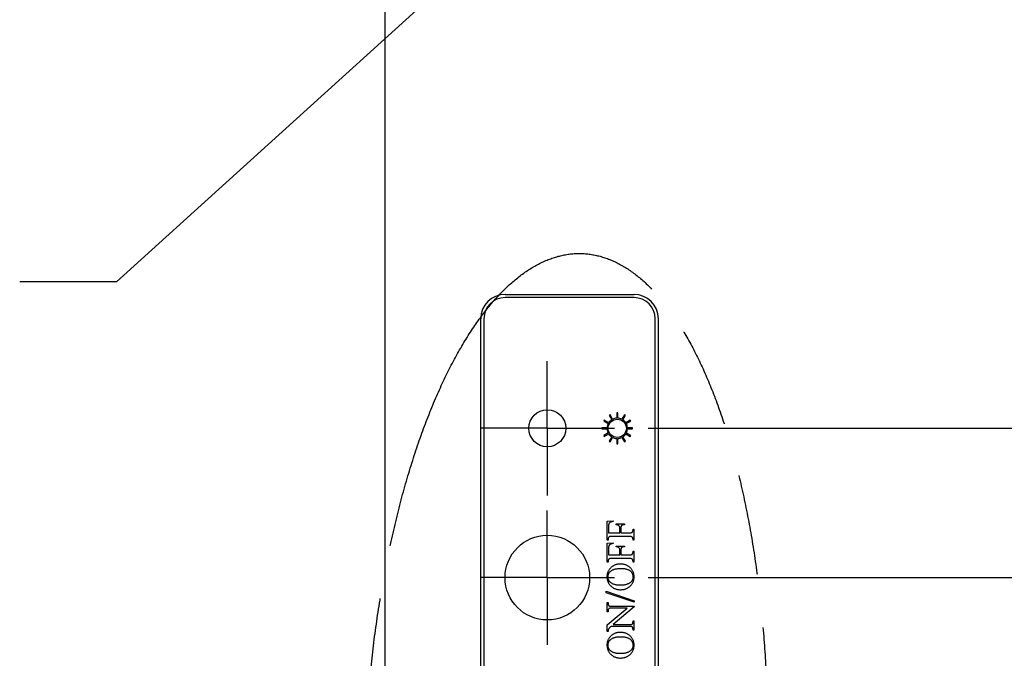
# Model space of a CAD drawing. Header units: inches. Extents: x 0 to 34, y 0 to 22.
# Tile 15 of 49: x 27.8 to 29.7, y 9.8 to 11. Entities that reach past the tile are written whole.
import ezdxf

# ---------------------------------------------------------------- set-up
doc = ezdxf.new("R2010")
doc.units = ezdxf.units.IN
doc.header["$LTSCALE"] = 1.87
doc.header["$MEASUREMENT"] = 0
doc.linetypes.add('CENTER', pattern=[0.6, 0.375, -0.075, 0.075, -0.075])
doc.linetypes.add('PHANTOM', pattern=[0.8, 0.45, -0.05, 0.1, -0.05, 0.1, -0.05])
doc.layers.get('0').update_dxf_attribs({"linetype": 'CONTINUOUS'})
for name, color, linetype in [('DEFAULT_1', 7, 'CENTER'), ('DETAIL', 7, 'CONTINUOUS'), ('DIMENSIONS', 7, 'CONTINUOUS')]:
    doc.layers.add(name, color=color, linetype=linetype)
doc.styles.get("Standard").update_dxf_attribs({"font": 'txt', "width": 0.8})
doc.dimstyles.new('DIMSTYLE_1', dxfattribs={"dimtxt": 0.125, "dimasz": 0.18, "dimexe": 0.18, "dimexo": 0.0625, "dimgap": 0.09, "dimtad": 0, "dimtih": 1, "dimtoh": 1, "dimdec": 1, "dimlfac": 2, "dimzin": 4, "dimdsep": 46, "dimtxsty": 'STANDARD', "dimblk": '_FILLED', "dimblk1": '_FILLED', "dimblk2": '_FILLED', "dimcen": 0.09, "dimadec": 0, "dimazin": 0, "dimtp": 0.1, "dimtm": 0.1, "dimtfac": 1, "dimtdec": 1, "dimtofl": 0, "dimtmove": 0, "dimatfit": 3, "dimldrblk": '_FILLED', "dimfxl": 1, "dimtolj": 1, "dimtzin": 4, "dimarcsym": 0})

# ---------------------------------------------------------------- blocks, each defined once
blk = doc.blocks.new('_FILLED')
at = {"color": 0, "linetype": 'BYBLOCK'}
blk.add_solid([(0, 0), (-1, 0.174), (-1, -0.174)], dxfattribs=at)
blk = doc.blocks.new('*D16')
at = {"layer": 'DIMENSIONS', "color": 2, "linetype": 'CONTINUOUS'}
for p, q in [((29.7405, 12.4099), (30.6032, 12.4099)), ((30.4782, 12.4099), (30.4782, 11.6985)), ((30.4782, 10.2179), (30.4782, 11.261)), ((29.0077, 10.2179), (30.6032, 10.2179))]:
    blk.add_line(p, q, dxfattribs=at)
at = {"layer": 'DIMENSIONS', "color": 2, "linetype": 'CONTINUOUS', "xscale": 0.18, "yscale": 0.18, "zscale": 0.18}
for p, rotation in [((30.4782, 12.4099), 90), ((30.4782, 10.2179), 270)]:
    blk.add_blockref('_FILLED', p, dxfattribs=dict(at, rotation=rotation))
at = {"layer": 'DIMENSIONS', "color": 2, "linetype": 'CONTINUOUS', "width": 0.8}
for s, p in [('4.38', (30.1282, 11.511)), ('[', (30.1282, 11.3235)), ('111.4', (30.2282, 11.3235)), (']', (30.7282, 11.3235))]:
    blk.add_text(s, height=0.125, dxfattribs=at).set_placement(p)
blk = doc.blocks.new('*D17')
at = {"layer": 'DIMENSIONS', "color": 2, "linetype": 'CONTINUOUS'}
for p, q in [((29.7405, 12.4099), (31.3532, 12.4099)), ((31.2282, 12.4099), (31.2282, 11.2258)), ((31.2282, 9.94), (31.2282, 10.7883)), ((29.0077, 9.94), (31.3532, 9.94))]:
    blk.add_line(p, q, dxfattribs=at)
at = {"layer": 'DIMENSIONS', "color": 2, "linetype": 'CONTINUOUS', "xscale": 0.18, "yscale": 0.18, "zscale": 0.18}
for p, rotation in [((31.2282, 12.4099), 90), ((31.2282, 9.94), 270)]:
    blk.add_blockref('_FILLED', p, dxfattribs=dict(at, rotation=rotation))
at = {"layer": 'DIMENSIONS', "color": 2, "linetype": 'CONTINUOUS', "width": 0.8}
for s, p in [('4.94', (30.8782, 11.0383)), ('[', (30.8782, 10.8508)), (']', (31.4782, 10.8508)), ('125.5', (30.9782, 10.8508))]:
    blk.add_text(s, height=0.125, dxfattribs=at).set_placement(p)
blk = doc.blocks.new('*D18')
at = {"layer": 'DIMENSIONS', "color": 2, "linetype": 'CONTINUOUS'}
for p, q in [((31.2282, 9.94), (31.2282, 10.3)), ((29.0077, 9.94), (31.3532, 9.94)), ((29.0077, 9.6644), (31.3532, 9.6644)), ((31.2282, 9.6644), (31.2282, 9.3109)), ((31.2282, 9.3109), (31.3457, 9.3109))]:
    blk.add_line(p, q, dxfattribs=at)
at = {"layer": 'DIMENSIONS', "color": 2, "linetype": 'CONTINUOUS', "xscale": 0.18, "yscale": 0.18, "zscale": 0.18}
for p, rotation in [((31.2282, 9.94), 270), ((31.2282, 9.6644), 90)]:
    blk.add_blockref('_FILLED', p, dxfattribs=dict(at, rotation=rotation))
at = {"layer": 'DIMENSIONS', "color": 2, "linetype": 'CONTINUOUS', "width": 0.8}
for s, p in [('4X ', (31.4082, 9.2484)), ('.55', (31.7082, 9.2484)), ('[', (32.1332, 9.2484)), ('14', (32.2332, 9.2484)), (']', (32.4332, 9.2484))]:
    blk.add_text(s, height=0.125, dxfattribs=at).set_placement(p)

msp = doc.modelspace()

# ---------------------------------------------------------------- linework, layer by layer
at = {"color": 7, "linetype": 'CONTINUOUS'}
for p, q in [((28.5176, 12.3803), (28.5176, 6.9874)), ((28.7414, 10.467), (28.9816, 10.467)), ((28.9816, 10.4611), (28.7414, 10.4611)), ((28.6961, 8.7386), (28.6961, 10.4217)), ((28.702, 10.4217), (28.702, 8.7386)), ((29.0209, 8.7386), (29.0209, 10.4217)), ((29.0268, 10.4217), (29.0268, 8.7386)), ((28.926, 10.2331), (28.9251, 10.2314)), ((28.9251, 10.2314), (28.9334, 10.2266)), ((28.9344, 10.2283), (28.926, 10.2331)), ((28.9369, 10.2432), (28.9352, 10.2422)), ((28.9352, 10.2422), (28.94, 10.2339)), ((28.9417, 10.2348), (28.9369, 10.2432)), ((28.9493, 10.2466), (28.9493, 10.2369)), ((28.9513, 10.2466), (28.9493, 10.2466)), ((28.9513, 10.2369), (28.9513, 10.2466)), ((28.9638, 10.2432), (28.9589, 10.2348)), ((28.9606, 10.2339), (28.9655, 10.2422)), ((28.9655, 10.2422), (28.9638, 10.2432)), ((28.9746, 10.2331), (28.9662, 10.2283)), ((28.9672, 10.2266), (28.9756, 10.2314)), ((28.9756, 10.2314), (28.9746, 10.2331)), ((28.9217, 10.2189), (28.9217, 10.217)), ((28.9314, 10.2189), (28.9217, 10.2189)), ((28.9217, 10.217), (28.9314, 10.217)), ((28.9789, 10.2189), (28.9693, 10.2189)), ((28.9693, 10.217), (28.9789, 10.217)), ((28.9789, 10.217), (28.9789, 10.2189)), ((28.9334, 10.2093), (28.9251, 10.2045)), ((28.9251, 10.2045), (28.926, 10.2028)), ((28.926, 10.2028), (28.9344, 10.2076)), ((28.94, 10.202), (28.9352, 10.1937)), ((28.9369, 10.1927), (28.9417, 10.201)), ((28.9493, 10.199), (28.9493, 10.1893)), ((28.9513, 10.1893), (28.9513, 10.199)), ((28.9589, 10.201), (28.9638, 10.1927)), ((28.9655, 10.1937), (28.9606, 10.202)), ((28.9662, 10.2076), (28.9746, 10.2028)), ((28.9756, 10.2045), (28.9672, 10.2093)), ((28.9746, 10.2028), (28.9756, 10.2045)), ((28.9352, 10.1937), (28.9369, 10.1927)), ((28.9493, 10.1893), (28.9513, 10.1893)), ((28.9638, 10.1927), (28.9655, 10.1937)), ((28.9318, 10.0453), (28.9428, 10.046)), ((28.9318, 10.0098), (28.9318, 10.0453)), ((28.9339, 10.0344), (28.9339, 10.0235)), ((28.9428, 10.046), (28.9428, 10.0446)), ((28.9482, 10.0385), (28.9482, 10.0399)), ((28.9482, 10.0399), (28.9639, 10.0399)), ((28.9551, 10.0235), (28.9551, 10.0323)), ((28.9571, 10.0323), (28.9571, 10.0235)), ((28.9639, 10.0399), (28.9639, 10.0385)), ((28.9797, 10.0286), (28.9797, 10.0303)), ((28.9797, 10.0303), (28.981, 10.0303)), ((28.981, 10.0303), (28.981, 10.0098)), ((28.9332, 10.0115), (28.9332, 10.0098)), ((28.9339, 10.0235), (28.9551, 10.0235)), ((28.9721, 10.0166), (28.9407, 10.0166)), ((28.9571, 10.0235), (28.9721, 10.0235)), ((28.9797, 10.0098), (28.9797, 10.0115)), ((28.9332, 10.0098), (28.9318, 10.0098)), ((28.9318, 10.0043), (28.9428, 10.005)), ((28.9318, 9.9688), (28.9318, 10.0043)), ((28.9339, 9.9934), (28.9339, 9.9824)), ((28.9428, 10.005), (28.9428, 10.0036)), ((28.9482, 9.9975), (28.9482, 9.9988)), ((28.9482, 9.9988), (28.9639, 9.9988)), ((28.9639, 9.9988), (28.9639, 9.9975)), ((28.981, 10.0098), (28.9797, 10.0098)), ((28.9339, 9.9824), (28.9551, 9.9824)), ((28.9721, 9.9756), (28.9407, 9.9756)), ((28.9551, 9.9824), (28.9551, 9.9913)), ((28.9571, 9.9913), (28.9571, 9.9824)), ((28.9571, 9.9824), (28.9721, 9.9824)), ((28.9797, 9.9876), (28.9797, 9.9893)), ((28.9797, 9.9893), (28.981, 9.9893)), ((28.981, 9.9893), (28.981, 9.9688)), ((28.9332, 9.9688), (28.9318, 9.9688)), ((28.9332, 9.9705), (28.9332, 9.9688)), ((28.9797, 9.9688), (28.9797, 9.9705)), ((28.981, 9.9688), (28.9797, 9.9688)), ((28.9298, 9.912), (28.9298, 9.9149)), ((28.9298, 9.9149), (28.9817, 9.8971)), ((28.9817, 9.8943), (28.9298, 9.912)), ((28.9318, 9.8765), (28.9318, 9.8936)), ((28.9318, 9.8936), (28.9332, 9.8936)), ((28.9318, 9.8521), (28.9689, 9.8833)), ((28.9332, 9.8936), (28.9332, 9.8919)), ((28.9407, 9.8868), (28.9818, 9.8868)), ((28.9689, 9.8833), (28.9407, 9.8833)), ((28.9818, 9.8854), (28.9427, 9.8526)), ((28.9817, 9.8971), (28.9817, 9.8943)), ((28.9818, 9.8868), (28.9818, 9.8854)), ((28.9332, 9.8765), (28.9318, 9.8765)), ((28.9332, 9.8782), (28.9332, 9.8765)), ((28.9318, 9.8395), (28.9318, 9.8521)), ((28.9721, 9.8492), (28.9387, 9.8492)), ((28.9427, 9.8526), (28.9721, 9.8526)), ((28.9797, 9.8577), (28.9797, 9.8594)), ((28.9797, 9.8594), (28.981, 9.8594)), ((28.981, 9.8594), (28.981, 9.8423)), ((28.9332, 9.8395), (28.9318, 9.8395)), ((28.9797, 9.8423), (28.9797, 9.844)), ((28.981, 9.8423), (28.9797, 9.8423))]:
    msp.add_line(p, q, dxfattribs=at)
for centre, radius in [((28.8201, 10.2179), 0.0344), ((28.9503, 10.2179), 0.017), ((28.8201, 9.94), 0.0788)]:
    msp.add_circle(centre, radius, dxfattribs=at)
for centre, radius, start, end in [((28.7414, 10.4217), 0.0453, 90, 180), ((28.7414, 10.4217), 0.0394, 90, 180), ((28.9816, 10.4217), 0.0453, 360, 90), ((28.9816, 10.4217), 0.0394, 360, 90), ((28.9503, 10.2179), 0.019, 122.9733, 147.0267), ((28.9503, 10.2179), 0.019, 92.9733, 117.0267), ((28.9503, 10.2179), 0.019, 62.9733, 87.0267), ((28.9503, 10.2179), 0.019, 32.9733, 57.0267), ((28.9503, 10.2179), 0.019, 152.9733, 177.0267), ((28.9503, 10.2179), 0.019, 182.9733, 207.0267), ((28.9503, 10.2179), 0.019, 2.9733, 27.0267), ((28.9503, 10.2179), 0.019, 332.9733, 357.0267), ((28.9503, 10.2179), 0.019, 212.9733, 237.0267), ((28.9503, 10.2179), 0.019, 242.9733, 267.0267), ((28.9503, 10.2179), 0.019, 272.9733, 297.0267), ((28.9503, 10.2179), 0.019, 302.9733, 327.0267)]:
    msp.add_arc(centre, radius, start, end, dxfattribs=at)
for points, knots in [([(28.9428, 10.0446), (28.9422, 10.0445), (28.9411, 10.0443), (28.9396, 10.0439), (28.9383, 10.0435), (28.9372, 10.043), (28.9364, 10.0424), (28.9357, 10.0418), (28.9351, 10.041), (28.9346, 10.0401), (28.9343, 10.039), (28.934, 10.0377), (28.9339, 10.0361), (28.9339, 10.035), (28.9339, 10.0344)], [0, 0, 0, 0, 0.116356, 0.21715, 0.303217, 0.375019, 0.438652, 0.499599, 0.562023, 0.625206, 0.696234, 0.781771, 0.882823, 1, 1, 1, 1]), ([(28.9551, 10.0323), (28.955, 10.0328), (28.955, 10.0337), (28.9547, 10.0349), (28.9542, 10.0359), (28.9535, 10.0367), (28.9525, 10.0374), (28.9513, 10.0379), (28.9499, 10.0383), (28.9488, 10.0384), (28.9482, 10.0385)], [0, 0, 0, 0, 0.132894, 0.250293, 0.356, 0.45577, 0.562951, 0.68629, 0.832399, 1, 1, 1, 1]), ([(28.9639, 10.0385), (28.9635, 10.0385), (28.9627, 10.0385), (28.9615, 10.0383), (28.9606, 10.0381), (28.9598, 10.0378), (28.9591, 10.0374), (28.9586, 10.037), (28.9581, 10.0365), (28.9577, 10.0359), (28.9574, 10.0352), (28.9572, 10.0344), (28.9571, 10.0334), (28.9571, 10.0327), (28.9571, 10.0323)], [0, 0, 0, 0, 0.124744, 0.231235, 0.32339, 0.399495, 0.4679, 0.531749, 0.59601, 0.659343, 0.72769, 0.805807, 0.896219, 1, 1, 1, 1]), ([(28.9341, 10.0147), (28.9339, 10.0145), (28.9337, 10.014), (28.9334, 10.0132), (28.9332, 10.0123), (28.9332, 10.0118), (28.9332, 10.0115)], [0, 0, 0, 0, 0.252601, 0.501689, 0.748473, 1, 1, 1, 1]), ([(28.9357, 10.0162), (28.9355, 10.0161), (28.9352, 10.016), (28.9348, 10.0156), (28.9344, 10.0152), (28.9342, 10.0149), (28.9341, 10.0147)], [0, 0, 0, 0, 0.229584, 0.463296, 0.719222, 1, 1, 1, 1]), ([(28.9407, 10.0166), (28.9404, 10.0166), (28.9398, 10.0166), (28.939, 10.0166), (28.9382, 10.0166), (28.9376, 10.0165), (28.937, 10.0164), (28.9365, 10.0164), (28.936, 10.0163), (28.9358, 10.0162), (28.9357, 10.0162)], [0, 0, 0, 0, 0.178728, 0.342779, 0.492192, 0.622972, 0.741388, 0.841297, 0.927501, 1, 1, 1, 1]), ([(28.9721, 10.0235), (28.9724, 10.0235), (28.973, 10.0235), (28.9739, 10.0235), (28.9746, 10.0235), (28.9753, 10.0236), (28.9759, 10.0236), (28.9764, 10.0237), (28.9768, 10.0238), (28.9771, 10.0239), (28.9772, 10.0239)], [0, 0, 0, 0, 0.178783, 0.342885, 0.492344, 0.625262, 0.741414, 0.841685, 0.927478, 1, 1, 1, 1]), ([(28.9778, 10.0158), (28.9777, 10.0158), (28.9775, 10.016), (28.977, 10.0162), (28.9765, 10.0163), (28.9758, 10.0164), (28.975, 10.0165), (28.9742, 10.0166), (28.9732, 10.0166), (28.9725, 10.0166), (28.9721, 10.0166)], [0, 0, 0, 0, 0.06981, 0.152206, 0.250471, 0.36591, 0.498934, 0.647838, 0.814828, 1, 1, 1, 1]), ([(28.9772, 10.0239), (28.9773, 10.024), (28.9777, 10.0241), (28.9781, 10.0245), (28.9785, 10.0249), (28.9787, 10.0252), (28.9788, 10.0254)], [0, 0, 0, 0, 0.22718, 0.461411, 0.718189, 1, 1, 1, 1]), ([(28.9797, 10.0115), (28.9796, 10.0119), (28.9796, 10.0128), (28.9793, 10.014), (28.9787, 10.015), (28.9781, 10.0155), (28.9778, 10.0158)], [0, 0, 0, 0, 0.285375, 0.537283, 0.772421, 1, 1, 1, 1]), ([(28.9788, 10.0254), (28.9789, 10.0256), (28.9792, 10.0261), (28.9794, 10.0269), (28.9796, 10.0277), (28.9797, 10.0283), (28.9797, 10.0286)], [0, 0, 0, 0, 0.255774, 0.50799, 0.751656, 1, 1, 1, 1]), ([(28.9428, 10.0036), (28.9422, 10.0035), (28.9411, 10.0033), (28.9396, 10.0029), (28.9383, 10.0024), (28.9372, 10.002), (28.9364, 10.0014), (28.9357, 10.0007), (28.9351, 10), (28.9346, 9.9991), (28.9343, 9.998), (28.934, 9.9967), (28.9339, 9.9951), (28.9339, 9.994), (28.9339, 9.9934)], [0, 0, 0, 0, 0.116356, 0.21715, 0.303217, 0.375019, 0.438652, 0.499599, 0.562023, 0.625206, 0.696234, 0.781771, 0.882823, 1, 1, 1, 1]), ([(28.9551, 9.9913), (28.955, 9.9918), (28.955, 9.9927), (28.9547, 9.9939), (28.9542, 9.9949), (28.9535, 9.9957), (28.9525, 9.9963), (28.9513, 9.9969), (28.9499, 9.9973), (28.9488, 9.9974), (28.9482, 9.9975)], [0, 0, 0, 0, 0.132894, 0.250293, 0.356, 0.45577, 0.562951, 0.68629, 0.832399, 1, 1, 1, 1]), ([(28.9639, 9.9975), (28.9635, 9.9975), (28.9627, 9.9975), (28.9615, 9.9973), (28.9606, 9.9971), (28.9598, 9.9968), (28.9591, 9.9964), (28.9586, 9.996), (28.9581, 9.9955), (28.9577, 9.9949), (28.9574, 9.9942), (28.9572, 9.9934), (28.9571, 9.9924), (28.9571, 9.9917), (28.9571, 9.9913)], [0, 0, 0, 0, 0.124744, 0.231235, 0.32339, 0.399495, 0.4679, 0.531749, 0.59601, 0.659343, 0.72769, 0.805807, 0.896219, 1, 1, 1, 1]), ([(28.9357, 9.9751), (28.9355, 9.9751), (28.9352, 9.9749), (28.9348, 9.9746), (28.9344, 9.9742), (28.9342, 9.9739), (28.9341, 9.9737)], [0, 0, 0, 0, 0.229584, 0.463296, 0.719222, 1, 1, 1, 1]), ([(28.9407, 9.9756), (28.9404, 9.9756), (28.9398, 9.9756), (28.939, 9.9756), (28.9382, 9.9756), (28.9376, 9.9755), (28.937, 9.9754), (28.9365, 9.9754), (28.936, 9.9753), (28.9358, 9.9752), (28.9357, 9.9751)], [0, 0, 0, 0, 0.178728, 0.342779, 0.492192, 0.622972, 0.741388, 0.841297, 0.927501, 1, 1, 1, 1]), ([(28.9721, 9.9824), (28.9724, 9.9824), (28.973, 9.9825), (28.9739, 9.9825), (28.9746, 9.9825), (28.9753, 9.9826), (28.9759, 9.9826), (28.9764, 9.9827), (28.9768, 9.9828), (28.9771, 9.9829), (28.9772, 9.9829)], [0, 0, 0, 0, 0.178783, 0.342885, 0.492344, 0.625262, 0.741414, 0.841685, 0.927478, 1, 1, 1, 1]), ([(28.9778, 9.9748), (28.9777, 9.9748), (28.9775, 9.975), (28.977, 9.9752), (28.9765, 9.9753), (28.9758, 9.9754), (28.975, 9.9755), (28.9742, 9.9756), (28.9732, 9.9756), (28.9725, 9.9756), (28.9721, 9.9756)], [0, 0, 0, 0, 0.06981, 0.152206, 0.250471, 0.36591, 0.498934, 0.647838, 0.814828, 1, 1, 1, 1]), ([(28.9772, 9.9829), (28.9773, 9.983), (28.9777, 9.9831), (28.9781, 9.9834), (28.9785, 9.9839), (28.9787, 9.9842), (28.9788, 9.9844)], [0, 0, 0, 0, 0.22718, 0.461411, 0.718189, 1, 1, 1, 1]), ([(28.9797, 9.9705), (28.9796, 9.9709), (28.9796, 9.9718), (28.9793, 9.973), (28.9787, 9.974), (28.9781, 9.9745), (28.9778, 9.9748)], [0, 0, 0, 0, 0.285375, 0.537283, 0.772421, 1, 1, 1, 1]), ([(28.9788, 9.9844), (28.9789, 9.9846), (28.9792, 9.9851), (28.9794, 9.9859), (28.9796, 9.9867), (28.9797, 9.9873), (28.9797, 9.9876)], [0, 0, 0, 0, 0.255774, 0.50799, 0.751656, 1, 1, 1, 1]), ([(28.9561, 9.9654), (28.9553, 9.9653), (28.9535, 9.9653), (28.951, 9.965), (28.9486, 9.9644), (28.9463, 9.9637), (28.9441, 9.9627), (28.942, 9.9615), (28.9401, 9.96), (28.9383, 9.9584), (28.9366, 9.9566), (28.9351, 9.9548), (28.9339, 9.9528), (28.9329, 9.9508), (28.9321, 9.9487), (28.9315, 9.9465), (28.9312, 9.9442), (28.9312, 9.9427), (28.9311, 9.9419)], [0, 0, 0, 0, 0.068642, 0.134998, 0.199582, 0.2627, 0.325346, 0.387813, 0.451142, 0.515794, 0.579959, 0.641782, 0.70205, 0.761141, 0.819953, 0.878887, 0.938629, 1, 1, 1, 1]), ([(28.9341, 9.9737), (28.9339, 9.9735), (28.9337, 9.973), (28.9334, 9.9721), (28.9332, 9.9713), (28.9332, 9.9707), (28.9332, 9.9705)], [0, 0, 0, 0, 0.252601, 0.501689, 0.748473, 1, 1, 1, 1]), ([(28.9382, 9.9522), (28.9387, 9.9526), (28.9398, 9.9534), (28.9417, 9.9544), (28.9438, 9.9553), (28.946, 9.956), (28.9485, 9.9565), (28.9512, 9.9569), (28.9541, 9.9571), (28.9561, 9.9571), (28.9571, 9.9572)], [0, 0, 0, 0, 0.101606, 0.208124, 0.320152, 0.439052, 0.5659, 0.701336, 0.845525, 1, 1, 1, 1]), ([(28.9817, 9.9413), (28.9817, 9.9421), (28.9816, 9.9438), (28.9813, 9.9461), (28.9807, 9.9484), (28.9799, 9.9506), (28.9789, 9.9527), (28.9776, 9.9547), (28.9762, 9.9566), (28.9745, 9.9584), (28.9726, 9.96), (28.9706, 9.9614), (28.9685, 9.9626), (28.9662, 9.9636), (28.9639, 9.9644), (28.9614, 9.965), (28.9588, 9.9653), (28.957, 9.9653), (28.9561, 9.9654)], [0, 0, 0, 0, 0.062555, 0.123485, 0.18311, 0.242065, 0.301369, 0.361472, 0.422711, 0.48621, 0.550021, 0.61257, 0.674774, 0.737192, 0.800008, 0.864615, 0.930914, 1, 1, 1, 1]), ([(28.9571, 9.9572), (28.958, 9.9571), (28.9598, 9.9571), (28.9625, 9.9569), (28.9649, 9.9566), (28.9672, 9.9561), (28.9692, 9.9554), (28.9711, 9.9547), (28.9728, 9.9538), (28.9742, 9.9527), (28.9755, 9.9515), (28.9766, 9.9503), (28.9776, 9.949), (28.9783, 9.9476), (28.9789, 9.9461), (28.9794, 9.9445), (28.9796, 9.9429), (28.9796, 9.9418), (28.9797, 9.9413)], [0, 0, 0, 0, 0.09091, 0.175865, 0.25487, 0.328594, 0.397578, 0.461839, 0.522627, 0.580315, 0.635657, 0.689084, 0.740471, 0.791434, 0.842061, 0.893313, 0.945747, 1, 1, 1, 1]), ([(28.9311, 9.9419), (28.9312, 9.9411), (28.9312, 9.9396), (28.9315, 9.9373), (28.932, 9.9351), (28.9327, 9.933), (28.9336, 9.931), (28.9347, 9.929), (28.9359, 9.9272), (28.9369, 9.926), (28.9374, 9.9254)], [0, 0, 0, 0, 0.130166, 0.257167, 0.380793, 0.503429, 0.625459, 0.747992, 0.872459, 1, 1, 1, 1]), ([(28.9332, 9.9412), (28.9332, 9.9418), (28.9332, 9.9429), (28.9335, 9.9445), (28.9338, 9.946), (28.9344, 9.9475), (28.9351, 9.9488), (28.936, 9.95), (28.937, 9.9512), (28.9378, 9.9519), (28.9382, 9.9522)], [0, 0, 0, 0, 0.136931, 0.266553, 0.391804, 0.513593, 0.633696, 0.753472, 0.875246, 1, 1, 1, 1]), ([(28.9381, 9.9307), (28.9377, 9.931), (28.9369, 9.9317), (28.9359, 9.9328), (28.9351, 9.934), (28.9344, 9.9353), (28.9338, 9.9367), (28.9335, 9.9381), (28.9332, 9.9396), (28.9332, 9.9407), (28.9332, 9.9412)], [0, 0, 0, 0, 0.128472, 0.252538, 0.373835, 0.494615, 0.615408, 0.739059, 0.867104, 1, 1, 1, 1]), ([(28.9562, 9.9175), (28.9572, 9.9175), (28.959, 9.9176), (28.9616, 9.9179), (28.9641, 9.9184), (28.9665, 9.9192), (28.9687, 9.9202), (28.9708, 9.9213), (28.9728, 9.9227), (28.9746, 9.9243), (28.9763, 9.9261), (28.9777, 9.928), (28.979, 9.93), (28.98, 9.932), (28.9808, 9.9342), (28.9813, 9.9365), (28.9817, 9.9389), (28.9817, 9.9405), (28.9817, 9.9413)], [0, 0, 0, 0, 0.070644, 0.13845, 0.203652, 0.267163, 0.329423, 0.391157, 0.452957, 0.515399, 0.577528, 0.638, 0.697456, 0.756439, 0.815371, 0.875096, 0.936464, 1, 1, 1, 1]), ([(28.9797, 9.9413), (28.9797, 9.9407), (28.9796, 9.9397), (28.9794, 9.9382), (28.979, 9.9368), (28.9784, 9.9354), (28.9777, 9.9341), (28.9769, 9.9329), (28.9759, 9.9318), (28.9751, 9.9312), (28.9747, 9.9308)], [0, 0, 0, 0, 0.132355, 0.25895, 0.382033, 0.50263, 0.624186, 0.745687, 0.870252, 1, 1, 1, 1]), ([(28.9374, 9.9254), (28.9381, 9.9248), (28.9393, 9.9236), (28.9413, 9.9219), (28.9435, 9.9206), (28.9458, 9.9195), (28.9482, 9.9186), (28.9508, 9.918), (28.9535, 9.9176), (28.9553, 9.9175), (28.9562, 9.9175)], [0, 0, 0, 0, 0.126073, 0.248951, 0.369719, 0.490575, 0.612693, 0.737615, 0.866272, 1, 1, 1, 1]), ([(28.9561, 9.9257), (28.9551, 9.9257), (28.9533, 9.9257), (28.9506, 9.926), (28.948, 9.9264), (28.9457, 9.9269), (28.9435, 9.9276), (28.9415, 9.9285), (28.9397, 9.9295), (28.9386, 9.9303), (28.9381, 9.9307)], [0, 0, 0, 0, 0.150871, 0.293225, 0.427016, 0.553558, 0.672976, 0.786404, 0.89474, 1, 1, 1, 1]), ([(28.9747, 9.9308), (28.9741, 9.9304), (28.973, 9.9296), (28.9711, 9.9286), (28.969, 9.9277), (28.9667, 9.9269), (28.9643, 9.9264), (28.9617, 9.926), (28.9589, 9.9258), (28.957, 9.9257), (28.9561, 9.9257)], [0, 0, 0, 0, 0.106716, 0.21622, 0.330701, 0.450458, 0.576276, 0.709715, 0.850739, 1, 1, 1, 1]), ([(28.9332, 9.8919), (28.9332, 9.8916), (28.9332, 9.8912), (28.9333, 9.8905), (28.9334, 9.8898), (28.9337, 9.8893), (28.9339, 9.8887), (28.9343, 9.8883), (28.9347, 9.8879), (28.935, 9.8876), (28.9352, 9.8875)], [0, 0, 0, 0, 0.147798, 0.286105, 0.41587, 0.537096, 0.655802, 0.770506, 0.884006, 1, 1, 1, 1]), ([(28.9348, 9.8823), (28.9345, 9.8821), (28.934, 9.8816), (28.9335, 9.8806), (28.9332, 9.8795), (28.9332, 9.8786), (28.9332, 9.8782)], [0, 0, 0, 0, 0.223365, 0.454863, 0.711509, 1, 1, 1, 1]), ([(28.9407, 9.8833), (28.9403, 9.8833), (28.9396, 9.8833), (28.9386, 9.8833), (28.9377, 9.8832), (28.9369, 9.8831), (28.9362, 9.883), (28.9356, 9.8828), (28.9351, 9.8826), (28.9349, 9.8824), (28.9348, 9.8823)], [0, 0, 0, 0, 0.185847, 0.352631, 0.502157, 0.634811, 0.749307, 0.848048, 0.930466, 1, 1, 1, 1]), ([(28.9352, 9.8875), (28.9353, 9.8875), (28.9355, 9.8873), (28.936, 9.8872), (28.9365, 9.8871), (28.9372, 9.8869), (28.9379, 9.8868), (28.9388, 9.8868), (28.9397, 9.8868), (28.9404, 9.8868), (28.9407, 9.8868)], [0, 0, 0, 0, 0.070198, 0.154534, 0.25361, 0.370823, 0.502178, 0.651868, 0.816561, 1, 1, 1, 1]), ([(28.9387, 9.8492), (28.9382, 9.8488), (28.9375, 9.8482), (28.9365, 9.8474), (28.9357, 9.8466), (28.9351, 9.846), (28.9347, 9.8453), (28.9343, 9.8445), (28.9339, 9.8437), (28.9337, 9.843), (28.9335, 9.8427)], [0, 0, 0, 0, 0.18806, 0.345717, 0.472522, 0.570728, 0.658548, 0.759226, 0.872458, 1, 1, 1, 1]), ([(28.9721, 9.8526), (28.9725, 9.8526), (28.9732, 9.8526), (28.9743, 9.8526), (28.9752, 9.8527), (28.976, 9.8528), (28.9767, 9.8529), (28.9772, 9.8531), (28.9777, 9.8533), (28.978, 9.8535), (28.9781, 9.8535)], [0, 0, 0, 0, 0.186217, 0.353333, 0.503157, 0.636074, 0.750461, 0.849398, 0.931287, 1, 1, 1, 1]), ([(28.9777, 9.8484), (28.9776, 9.8484), (28.9773, 9.8486), (28.9769, 9.8487), (28.9763, 9.8489), (28.9757, 9.849), (28.9749, 9.8491), (28.9741, 9.8491), (28.9731, 9.8492), (28.9725, 9.8492), (28.9721, 9.8492)], [0, 0, 0, 0, 0.070198, 0.154534, 0.25361, 0.370823, 0.502178, 0.651868, 0.816561, 1, 1, 1, 1]), ([(28.9797, 9.844), (28.9797, 9.8443), (28.9796, 9.8447), (28.9795, 9.8454), (28.9794, 9.8461), (28.9792, 9.8466), (28.9789, 9.8472), (28.9786, 9.8476), (28.9782, 9.848), (28.9778, 9.8483), (28.9777, 9.8484)], [0, 0, 0, 0, 0.149065, 0.286569, 0.417651, 0.540165, 0.656307, 0.770345, 0.88468, 1, 1, 1, 1]), ([(28.9781, 9.8535), (28.9783, 9.8538), (28.9788, 9.8543), (28.9793, 9.8553), (28.9796, 9.8564), (28.9796, 9.8573), (28.9797, 9.8577)], [0, 0, 0, 0, 0.225261, 0.458992, 0.713597, 1, 1, 1, 1]), ([(28.9561, 9.8382), (28.9553, 9.8382), (28.9535, 9.8382), (28.951, 9.8378), (28.9486, 9.8373), (28.9463, 9.8365), (28.9441, 9.8355), (28.942, 9.8343), (28.9401, 9.8329), (28.9383, 9.8313), (28.9366, 9.8295), (28.9351, 9.8276), (28.9339, 9.8257), (28.9329, 9.8237), (28.9321, 9.8216), (28.9315, 9.8194), (28.9312, 9.8171), (28.9312, 9.8156), (28.9311, 9.8148)], [0, 0, 0, 0, 0.068642, 0.134998, 0.199582, 0.2627, 0.325346, 0.387813, 0.451142, 0.515794, 0.579959, 0.641782, 0.70205, 0.761141, 0.819953, 0.878887, 0.938629, 1, 1, 1, 1]), ([(28.9335, 9.8427), (28.9335, 9.8425), (28.9334, 9.8421), (28.9333, 9.8414), (28.9332, 9.8405), (28.9332, 9.8399), (28.9332, 9.8395)], [0, 0, 0, 0, 0.189254, 0.418959, 0.689806, 1, 1, 1, 1]), ([(28.9382, 9.8251), (28.9387, 9.8255), (28.9398, 9.8263), (28.9417, 9.8273), (28.9438, 9.8281), (28.946, 9.8288), (28.9485, 9.8294), (28.9512, 9.8297), (28.9541, 9.83), (28.9561, 9.83), (28.9571, 9.83)], [0, 0, 0, 0, 0.101606, 0.208124, 0.320152, 0.439052, 0.5659, 0.701336, 0.845525, 1, 1, 1, 1]), ([(28.9817, 9.8142), (28.9817, 9.815), (28.9816, 9.8166), (28.9813, 9.819), (28.9807, 9.8213), (28.9799, 9.8235), (28.9789, 9.8255), (28.9776, 9.8275), (28.9762, 9.8294), (28.9745, 9.8312), (28.9726, 9.8329), (28.9706, 9.8343), (28.9685, 9.8355), (28.9662, 9.8365), (28.9639, 9.8373), (28.9614, 9.8378), (28.9588, 9.8382), (28.957, 9.8382), (28.9561, 9.8382)], [0, 0, 0, 0, 0.062555, 0.123485, 0.18311, 0.242065, 0.301369, 0.361472, 0.422711, 0.48621, 0.550021, 0.61257, 0.674774, 0.737192, 0.800008, 0.864615, 0.930914, 1, 1, 1, 1]), ([(28.9571, 9.83), (28.958, 9.83), (28.9598, 9.83), (28.9625, 9.8298), (28.9649, 9.8294), (28.9672, 9.8289), (28.9692, 9.8283), (28.9711, 9.8275), (28.9728, 9.8266), (28.9742, 9.8256), (28.9755, 9.8244), (28.9766, 9.8231), (28.9776, 9.8218), (28.9783, 9.8204), (28.9789, 9.819), (28.9794, 9.8174), (28.9796, 9.8158), (28.9796, 9.8147), (28.9797, 9.8141)], [0, 0, 0, 0, 0.09091, 0.175865, 0.25487, 0.328594, 0.397578, 0.461839, 0.522627, 0.580315, 0.635657, 0.689084, 0.740471, 0.791434, 0.842061, 0.893313, 0.945747, 1, 1, 1, 1]), ([(28.9311, 9.8148), (28.9312, 9.814), (28.9312, 9.8124), (28.9315, 9.8102), (28.932, 9.808), (28.9327, 9.8059), (28.9336, 9.8038), (28.9347, 9.8019), (28.9359, 9.8), (28.9369, 9.7989), (28.9374, 9.7983)], [0, 0, 0, 0, 0.130166, 0.257167, 0.380793, 0.503429, 0.625459, 0.747992, 0.872459, 1, 1, 1, 1]), ([(28.9332, 9.8141), (28.9332, 9.8147), (28.9332, 9.8158), (28.9335, 9.8174), (28.9338, 9.8189), (28.9344, 9.8203), (28.9351, 9.8217), (28.936, 9.8229), (28.937, 9.8241), (28.9378, 9.8247), (28.9382, 9.8251)], [0, 0, 0, 0, 0.136931, 0.266553, 0.391804, 0.513593, 0.633696, 0.753472, 0.875246, 1, 1, 1, 1]), ([(28.9381, 9.8035), (28.9377, 9.8039), (28.9369, 9.8045), (28.9359, 9.8057), (28.9351, 9.8069), (28.9344, 9.8081), (28.9338, 9.8095), (28.9335, 9.811), (28.9332, 9.8125), (28.9332, 9.8136), (28.9332, 9.8141)], [0, 0, 0, 0, 0.128472, 0.252538, 0.373835, 0.494615, 0.615408, 0.739059, 0.867104, 1, 1, 1, 1]), ([(28.9562, 9.7904), (28.9572, 9.7904), (28.959, 9.7904), (28.9616, 9.7908), (28.9641, 9.7913), (28.9665, 9.7921), (28.9687, 9.793), (28.9708, 9.7942), (28.9728, 9.7956), (28.9746, 9.7972), (28.9763, 9.799), (28.9777, 9.8008), (28.979, 9.8028), (28.98, 9.8049), (28.9808, 9.8071), (28.9813, 9.8094), (28.9817, 9.8117), (28.9817, 9.8134), (28.9817, 9.8142)], [0, 0, 0, 0, 0.070644, 0.13845, 0.203652, 0.267163, 0.329423, 0.391157, 0.452957, 0.515399, 0.577528, 0.638, 0.697456, 0.756439, 0.815371, 0.875096, 0.936464, 1, 1, 1, 1]), ([(28.9797, 9.8141), (28.9797, 9.8136), (28.9796, 9.8126), (28.9794, 9.8111), (28.979, 9.8096), (28.9784, 9.8083), (28.9777, 9.807), (28.9769, 9.8058), (28.9759, 9.8047), (28.9751, 9.804), (28.9747, 9.8037)], [0, 0, 0, 0, 0.132355, 0.25895, 0.382033, 0.50263, 0.624186, 0.745687, 0.870252, 1, 1, 1, 1]), ([(28.9374, 9.7983), (28.9381, 9.7977), (28.9393, 9.7964), (28.9413, 9.7948), (28.9435, 9.7934), (28.9458, 9.7923), (28.9482, 9.7914), (28.9508, 9.7908), (28.9535, 9.7905), (28.9553, 9.7904), (28.9562, 9.7904)], [0, 0, 0, 0, 0.126073, 0.248951, 0.369719, 0.490575, 0.612693, 0.737615, 0.866272, 1, 1, 1, 1]), ([(28.9561, 9.7986), (28.9551, 9.7986), (28.9533, 9.7986), (28.9506, 9.7989), (28.948, 9.7992), (28.9457, 9.7998), (28.9435, 9.8005), (28.9415, 9.8013), (28.9397, 9.8023), (28.9386, 9.8031), (28.9381, 9.8035)], [0, 0, 0, 0, 0.150871, 0.293225, 0.427016, 0.553558, 0.672976, 0.786404, 0.89474, 1, 1, 1, 1]), ([(28.9747, 9.8037), (28.9741, 9.8033), (28.973, 9.8025), (28.9711, 9.8014), (28.969, 9.8005), (28.9667, 9.7998), (28.9643, 9.7993), (28.9617, 9.7989), (28.9589, 9.7986), (28.957, 9.7986), (28.9561, 9.7986)], [0, 0, 0, 0, 0.106716, 0.21622, 0.330701, 0.450458, 0.576276, 0.709715, 0.850739, 1, 1, 1, 1])]:
    msp.add_open_spline(points, degree=3, knots=knots, dxfattribs=at)
at = {"layer": 'DEFAULT_1', "color": 7, "linetype": 'CENTER'}
for p, q in [((28.8201, 10.2179), (28.8201, 10.3429)), ((28.8201, 10.2179), (28.6951, 10.2179)), ((28.8201, 10.2179), (28.8201, 10.0929)), ((28.8201, 10.2179), (28.9452, 10.2179)), ((28.8201, 9.94), (28.8201, 10.065)), ((28.8201, 9.94), (28.6951, 9.94)), ((28.8201, 9.94), (28.8201, 9.815)), ((28.8201, 9.94), (28.9452, 9.94))]:
    msp.add_line(p, q, dxfattribs=at)
at = {"layer": 'DETAIL', "color": 2, "linetype": 'CONTINUOUS'}
for p, q in [((28.9634, 11.3467), (28.0176, 10.4902)), ((28.0176, 10.4902), (27.8376, 10.4902))]:
    msp.add_line(p, q, dxfattribs=at)
at = {"layer": 'DETAIL', "color": 8, "linetype": 'PHANTOM'}
msp.add_open_spline([(28.8244, 8.6153), (28.8367, 8.6149), (28.8613, 8.6172), (28.8982, 8.63), (28.9346, 8.6519), (28.9703, 8.6828), (29.0049, 8.7222), (29.038, 8.77), (29.0693, 8.8255), (29.0986, 8.8883), (29.1255, 8.9577), (29.1498, 9.0332), (29.1713, 9.1138), (29.1897, 9.199), (29.2048, 9.2878), (29.2166, 9.3795), (29.2249, 9.473), (29.2297, 9.5676), (29.2308, 9.6623), (29.2283, 9.7562), (29.2222, 9.8484), (29.2125, 9.938), (29.1994, 10.0241), (29.183, 10.106), (29.1634, 10.1827), (29.1408, 10.2537), (29.1155, 10.3182), (29.0876, 10.3756), (29.0575, 10.4252), (29.0255, 10.4668), (28.9918, 10.4998), (28.9568, 10.5239), (28.9207, 10.5389), (28.8841, 10.5447), (28.8471, 10.5412), (28.8103, 10.5284), (28.7738, 10.5065), (28.7381, 10.4757), (28.7036, 10.4362), (28.6704, 10.3885), (28.6391, 10.3329), (28.6098, 10.2701), (28.5829, 10.2007), (28.5586, 10.1253), (28.5372, 10.0446), (28.5188, 9.9594), (28.5036, 9.8706), (28.4918, 9.779), (28.4835, 9.6854), (28.4788, 9.5908), (28.4776, 9.4961), (28.4801, 9.4022), (28.4863, 9.3101), (28.4959, 9.2205), (28.509, 9.1343), (28.5254, 9.0525), (28.545, 8.9757), (28.5676, 8.9047), (28.5929, 8.8402), (28.6208, 8.7829), (28.6509, 8.7332), (28.6829, 8.6916), (28.7167, 8.6587), (28.7517, 8.6345), (28.7877, 8.6195), (28.8121, 8.6156), (28.8244, 8.6153)], degree=3, dxfattribs=at)

# ---------------------------------------------------------------- dimensions: what is measured, and where the dimension line sits
at = {"layer": 'DIMENSIONS', "color": 2, "linetype": 'CONTINUOUS'}
for base, p1, p2, angle, picture, middle in [((30.4782, 12.4099), (29.0077, 10.2179), (29.7405, 12.4099), 90, '*D16', (30.4782, 11.4797)), ((31.2282, 9.94), (29.7405, 12.4099), (29.0077, 9.94), 270, '*D17', (31.2282, 11.007))]:
    dim = msp.add_linear_dim(base=base, p1=p1, p2=p2, angle=angle, dimstyle='DIMSTYLE_1', dxfattribs=at)
    dim.commit()
    dim.dimension.update_dxf_attribs({"geometry": picture, "text_midpoint": middle, "dimtype": 160})
dim = msp.add_linear_dim(base=(31.2282, 9.6644), p1=(29.0077, 9.94), p2=(29.0077, 9.6644), angle=270, text='4X <>', dimstyle='DIMSTYLE_1', dxfattribs=at)
dim.commit()
dim.dimension.update_dxf_attribs({"geometry": '*D18', "text_midpoint": (31.9707, 9.3109), "dimtype": 160})

doc.saveas('drawing.dxf')
